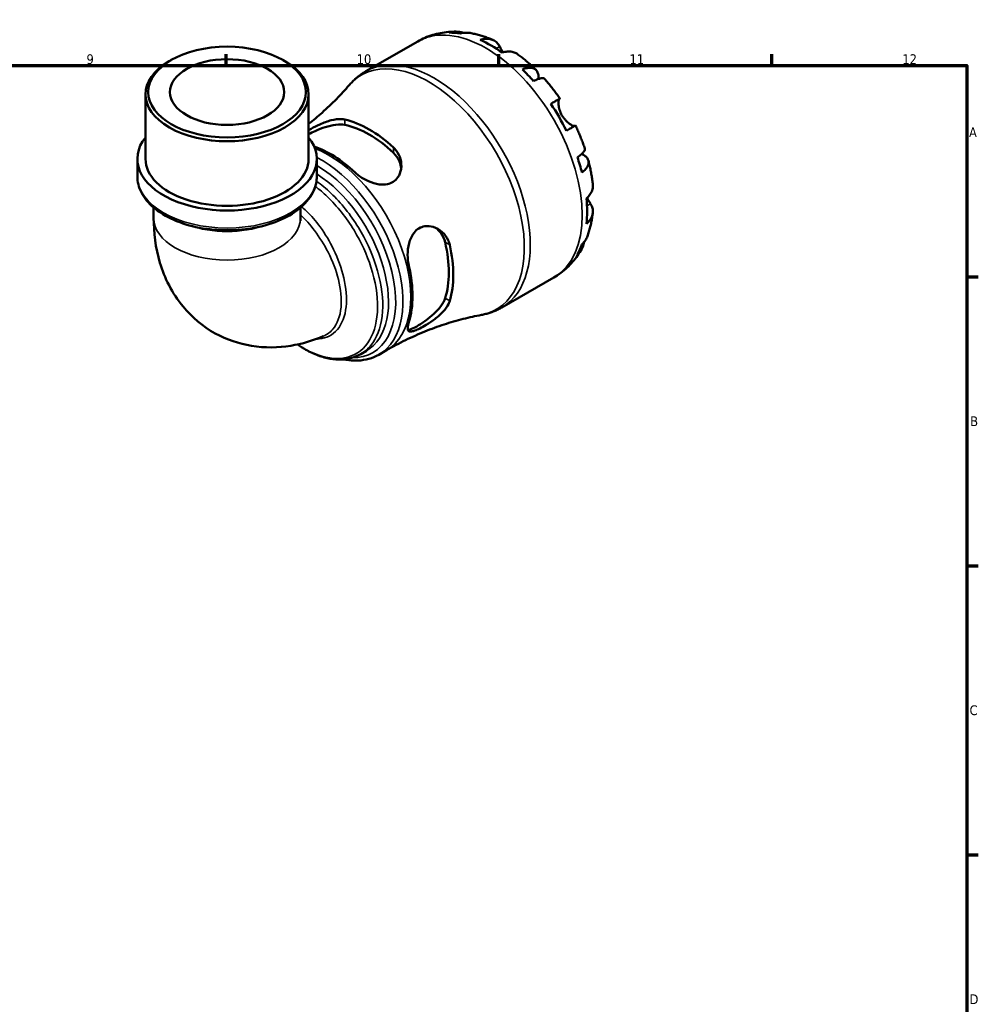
# Model space of a CAD drawing. Header units: millimetres. Extents: x 0 to 902, y 0 to 823.
# Tile 6 of 6: x 578 to 824, y 333 to 586. Entities that reach past the tile are written whole.
import ezdxf

# ---------------------------------------------------------------- set-up
doc = ezdxf.new("R2010")
doc.units = ezdxf.units.MM
for name, color, linetype, lineweight in [('Border (ISO)', 7, 'Continuous', 70), ('Visible (ISO)', 7, 'Continuous', 50), ('Visible Narrow (ISO)', 7, 'Continuous', 35)]:
    doc.layers.add(name, color=color, linetype=linetype, lineweight=lineweight)
doc.styles.add('Note Text (ISO)', font='tahoma.ttf')

# ---------------------------------------------------------------- blocks, each defined once
blk = doc.blocks.new('Borders Default Border')
at = {"layer": 'Border (ISO)'}
for p, q in [((630.75, 574), (630.75, 576.9)), ((700.83, 574), (700.83, 576.9)), ((770.92, 574), (770.92, 576.9)), ((821, 519.75), (823.9, 519.75)), ((821, 445.5), (823.9, 445.5)), ((821, 371.25), (823.9, 371.25))]:
    blk.add_line(p, q, dxfattribs=at)
at = {"layer": 'Border (ISO)', "flags": 128}
blk.add_lwpolyline([(20, 20), (20, 574), (821, 574), (821, 20), (20, 20)], dxfattribs=at)
at = {"layer": 'Border (ISO)', "color": 232, "true_color": 0xca0064, "char_height": 2.5, "attachment_point": 7, "style": 'Note Text (ISO)'}
for s, insert in [('9', (594.88, 574.35)), ('10', (664.29, 574.35)), ('11', (734.37, 574.4)), ('12', (804.46, 574.4)), ('A', (821.59, 555.62)), ('B', (821.89, 481.37)), ('C', (821.73, 407.08)), ('D', (821.73, 332.88))]:
    blk.add_mtext(s, dxfattribs=dict(at, insert=insert))

msp = doc.modelspace()

# ---------------------------------------------------------------- linework, layer by layer
at = {"layer": 'Visible (ISO)'}
for p, q in [((666.668, 572.539), (679.993, 580.212)), ((616.614, 575.414), (616.117, 575.126)), ((645.369, 575.414), (645.866, 575.126)), ((610.037, 550.03), (610.037, 566.626)), ((651.947, 550.03), (651.947, 566.626)), ((607.941, 545.54), (607.941, 550.03)), ((654.042, 545.54), (654.042, 550.03)), ((612.132, 537.505), (612.132, 534.877)), ((649.851, 537.505), (649.851, 534.877)), ((701.6, 511.878), (714.926, 519.551)), ((669.968, 499.72), (671.99, 500.884)), ((665.313, 499.866), (666.781, 500.712))]:
    msp.add_line(p, q, dxfattribs=at)
for centre, major_axis, ratio, start_param, end_param in [((698.874, 550.696), (-17.365, 30.155), 0.5780931, 5.8300396, 5.9548003), ((698.874, 550.696), (-17.365, 30.155), 0.5780931, 5.3845169, 5.6149248), ((630.992, 566.626), (-20.955, 0), 0.5758617, 5.5016397, 10.2063236), ((698.874, 550.696), (-17.365, 30.155), 0.5780931, 5.0446414, 5.1694021), ((698.874, 550.696), (-17.365, 30.155), 0.5780931, 4.5991188, 4.8295266), ((667.496, 532.627), (15.245, -26.474), 0.5780931, 2.0659342, 2.6503222), ((667.496, 532.627), (14.447, -25.088), 0.5780931, 2.0492686, 2.6669878), ((630.992, 550.03), (-23.05, 0), 0.5758617, 5.8534856, 9.8544776), ((657.596, 526.926), (-14.847, 25.782), 0.5780931, 5.1994456, 5.7014009), ((630.992, 550.03), (-20.955, 0), 0.5758617, 0, 3.1415927), ((698.874, 550.696), (-17.365, 30.155), 0.5780931, 4.2592433, 4.3840039), ((698.874, 550.696), (-17.365, 30.155), 0.5780931, 3.8137206, 4.0441285), ((667.496, 532.627), (14.447, -25.088), 0.5780931, 0.4784723, 1.0961914), ((667.496, 532.627), (15.245, -26.474), 0.5780931, 0.4951378, 1.0795259), ((698.874, 550.696), (17.365, -30.155), 0.5780931, 0.3322525, 0.4570131), ((657.596, 526.926), (-14.847, 25.782), 0.5780931, 3.6286493, 4.2291998)]:
    msp.add_ellipse(centre, major_axis=major_axis, ratio=ratio, start_param=start_param, end_param=end_param, dxfattribs=at)
for major_axis in [(20.255, 0), (14.668, 0)]:
    msp.add_ellipse((630.992, 567.198), major_axis=major_axis, ratio=0.5758617, dxfattribs=at)
for points, knots in [([(679.993, 580.212), (680.599, 580.561), (681.224, 580.874), (682.502, 581.428), (683.156, 581.668), (684.478, 582.072), (685.146, 582.237), (686.489, 582.493), (687.162, 582.584), (688.505, 582.699), (689.175, 582.722), (689.839, 582.713)], [5.49972085, 5.49972085, 5.49972085, 5.49972085, 5.56571751, 5.56571751, 5.63171416, 5.63171416, 5.69771082, 5.69771082, 5.76370747, 5.76370747, 5.82970413, 5.82970413, 5.82970413, 5.82970413]), ([(688.059, 582.478), (688.559, 582.619), (689.073, 582.694), (690.036, 582.727), (690.572, 582.684), (691.323, 582.524), (691.543, 582.464), (691.757, 582.395)], [0.18971835, 0.18971835, 0.18971835, 0.18971835, 0.3698032, 0.3698032, 0.55498435, 0.55498435, 0.63215004, 0.63215004, 0.63215004, 0.63215004]), ([(693.406, 582.375), (693.027, 582.441), (692.642, 582.462), (691.848, 582.425), (691.37, 582.347), (690.893, 582.203)], [5.42317109, 5.42317109, 5.42317109, 5.42317109, 5.5737621, 5.5737621, 5.75384696, 5.75384696, 5.75384696, 5.75384696]), ([(693.406, 582.375), (693.814, 582.304), (694.218, 582.222), (695.019, 582.038), (695.416, 581.936), (696.204, 581.714), (696.594, 581.594), (697.367, 581.337), (697.751, 581.2), (698.51, 580.909), (698.887, 580.755), (699.259, 580.594)], [5.94991793, 5.94991793, 5.94991793, 5.94991793, 5.99193941, 5.99193941, 6.03396089, 6.03396089, 6.07598237, 6.07598237, 6.11800385, 6.11800385, 6.16002533, 6.16002533, 6.16002533, 6.16002533]), ([(696.045, 580.585), (696.497, 580.738), (696.939, 580.831), (697.733, 580.906), (698.156, 580.893), (698.947, 580.734), (699.314, 580.59), (699.932, 580.229), (700.24, 579.977), (700.703, 579.438), (700.878, 579.175), (701.024, 578.9)], [0.18972425, 0.18972425, 0.18972425, 0.18972425, 0.36926522, 0.36926522, 0.55452014, 0.55452014, 0.73977506, 0.73977506, 0.92607912, 0.92607912, 1.06568045, 1.06568045, 1.06568045, 1.06568045]), ([(701.024, 578.9), (701.089, 578.776), (701.162, 578.641), (701.313, 578.362), (701.392, 578.22), (701.58, 577.886), (701.692, 577.692), (701.833, 577.455), (701.854, 577.419), (701.876, 577.384)], [-0.64798358, -0.64798358, -0.64798358, -0.64798358, -0.58129223, -0.58129223, -0.51957432, -0.51957432, -0.44316993, -0.44316993, -0.4297859, -0.4297859, -0.4297859, -0.4297859]), ([(705.551, 576.975), (705.461, 577.04), (705.37, 577.099), (704.971, 577.333), (704.604, 577.477), (703.813, 577.635), (703.39, 577.649), (702.596, 577.573), (702.154, 577.48), (701.702, 577.328)], [5.1737673, 5.1737673, 5.1737673, 5.1737673, 5.22854914, 5.22854914, 5.41380406, 5.41380406, 5.59905898, 5.59905898, 5.77859995, 5.77859995, 5.77859995, 5.77859995]), ([(705.551, 576.975), (705.888, 576.731), (706.222, 576.481), (706.883, 575.97), (707.211, 575.708), (707.858, 575.174), (708.179, 574.902), (708.813, 574.346), (709.127, 574.063), (709.747, 573.487), (710.054, 573.193), (710.357, 572.895)], [0.12660616, 0.12660616, 0.12660616, 0.12660616, 0.16914562, 0.16914562, 0.21168508, 0.21168508, 0.25422453, 0.25422453, 0.29676399, 0.29676399, 0.33930345, 0.33930345, 0.33930345, 0.33930345]), ([(662.35, 568.953), (662.594, 569.236), (662.847, 569.512), (663.372, 570.047), (663.644, 570.306), (664.205, 570.806), (664.495, 571.047), (665.089, 571.509), (665.395, 571.73), (666.021, 572.151), (666.341, 572.35), (666.668, 572.539)], [5.29974363, 5.29974363, 5.29974363, 5.29974363, 5.33973907, 5.33973907, 5.37973452, 5.37973452, 5.41972996, 5.41972996, 5.45972541, 5.45972541, 5.49972085, 5.49972085, 5.49972085, 5.49972085]), ([(706.855, 573.011), (707.285, 573.182), (707.693, 573.301), (708.405, 573.437), (708.773, 573.464), (709.432, 573.403), (709.722, 573.315), (710.185, 573.067), (710.399, 572.884), (710.73, 572.415), (710.846, 572.128), (710.978, 571.531), (711.006, 571.165), (710.977, 570.691), (710.971, 570.621), (710.964, 570.55)], [0.1897184, 0.1897184, 0.1897184, 0.1897184, 0.3698032, 0.3698032, 0.5549844, 0.5549844, 0.7401655, 0.7401655, 0.9258164, 0.9258164, 1.1114673, 1.1114673, 1.2978252, 1.2978252, 1.3296564, 1.3296564, 1.3296564, 1.3296564]), ([(712.562, 570.57), (712.495, 570.644), (712.401, 570.696), (712.139, 570.765), (711.928, 570.77), (711.406, 570.687), (711.095, 570.6), (710.467, 570.374), (710.095, 570.217), (709.689, 570.022)], [5.06842871, 5.06842871, 5.06842871, 5.06842871, 5.20339981, 5.20339981, 5.38858096, 5.38858096, 5.5737621, 5.5737621, 5.75384696, 5.75384696, 5.75384696, 5.75384696]), ([(712.562, 570.57), (712.843, 570.253), (713.12, 569.932), (713.667, 569.282), (713.937, 568.953), (714.469, 568.287), (714.731, 567.95), (715.247, 567.269), (715.501, 566.925), (716.001, 566.229), (716.247, 565.878), (716.489, 565.524)], [0.44562107, 0.44562107, 0.44562107, 0.44562107, 0.48754131, 0.48754131, 0.52946156, 0.52946156, 0.5713818, 0.5713818, 0.61330205, 0.61330205, 0.65522229, 0.65522229, 0.65522229, 0.65522229]), ([(662.35, 568.953), (661.332, 567.771), (660.243, 566.584), (657.927, 564.224), (656.699, 563.052), (654.299, 560.912), (653.144, 559.94), (651.947, 558.991)], [5.29974363, 5.29974363, 5.29974363, 5.29974363, 5.33973907, 5.33973907, 5.37973452, 5.37973452, 5.41405439, 5.41405439, 5.41405439, 5.41405439]), ([(714.157, 564.19), (714.544, 564.412), (714.886, 564.609), (715.447, 564.931), (715.713, 565.083), (716.128, 565.321), (716.278, 565.406), (716.457, 565.507), (716.503, 565.532), (716.473, 565.513), (716.426, 565.485), (716.352, 565.442)], [0.18972425, 0.18972425, 0.18972425, 0.18972425, 0.36926522, 0.36926522, 0.55452014, 0.55452014, 0.73977506, 0.73977506, 0.92607912, 0.92607912, 1.06568045, 1.06568045, 1.06568045, 1.06568045]), ([(716.352, 565.442), (716.331, 565.429), (716.311, 565.411), (716.253, 565.335), (716.219, 565.259), (716.161, 565.047), (716.138, 564.91), (716.109, 564.515), (716.112, 564.235), (716.185, 563.524), (716.269, 563.084), (716.558, 562.15), (716.766, 561.666), (717.031, 561.208)], [-0.64434498, -0.64434498, -0.64434498, -0.64434498, -0.60308586, -0.60308586, -0.52007987, -0.52007987, -0.43273909, -0.43273909, -0.31000661, -0.31000661, -0.15868997, -0.15868997, 0, 0, 0, 0]), ([(651.947, 557.389), (652.155, 557.516), (652.372, 557.643), (653.297, 558.169), (654.054, 558.557), (655.805, 559.338), (656.808, 559.703), (658.669, 560.165), (659.535, 560.278), (660.654, 560.235), (660.976, 560.195), (661.273, 560.127)], [-1.2287552, -1.2287552, -1.2287552, -1.2287552, -1.1470909, -1.1470909, -0.8924186, -0.8924186, -0.5700865, -0.5700865, -0.2686379, -0.2686379, -0.135989, -0.135989, -0.135989, -0.135989]), ([(717.031, 561.208), (717.179, 560.951), (717.343, 560.705), (717.708, 560.226), (717.909, 559.997), (718.399, 559.503), (718.689, 559.261), (719.222, 558.882), (719.463, 558.742), (719.813, 558.579), (719.939, 558.534), (720.145, 558.484), (720.226, 558.479), (720.294, 558.491), (720.301, 558.493), (720.309, 558.495)], [0, 0, 0, 0, 0.08884908, 0.08884908, 0.18379648, 0.18379648, 0.31419699, 0.31419699, 0.43784665, 0.43784665, 0.52411276, 0.52411276, 0.60765264, 0.60765264, 0.61860221, 0.61860221, 0.61860221, 0.61860221]), ([(651.947, 556.36), (652.454, 556.632), (653.026, 556.915), (654.468, 557.563), (655.368, 557.914), (657.097, 558.466), (658.049, 558.696), (659.813, 558.91), (660.625, 558.892), (661.273, 558.758)], [2.2527357, 2.2527357, 2.2527357, 2.2527357, 2.4427981, 2.4427981, 2.7088386, 2.7088386, 2.997392, 2.997392, 3.2859454, 3.2859454, 3.2859454, 3.2859454]), ([(720.489, 558.596), (720.488, 558.596), (720.444, 558.572), (720.278, 558.478), (720.128, 558.393), (719.713, 558.155), (719.447, 558.003), (718.886, 557.681), (718.544, 557.484), (718.157, 557.262)], [5.06966352, 5.06966352, 5.06966352, 5.06966352, 5.22854914, 5.22854914, 5.41380406, 5.41380406, 5.59905898, 5.59905898, 5.77859995, 5.77859995, 5.77859995, 5.77859995]), ([(720.489, 558.596), (720.675, 558.209), (720.856, 557.82), (721.208, 557.039), (721.379, 556.647), (721.711, 555.859), (721.872, 555.464), (722.183, 554.67), (722.333, 554.272), (722.623, 553.473), (722.763, 553.072), (722.897, 552.671)], [0.9155823, 0.9155823, 0.9155823, 0.9155823, 0.95750382, 0.95750382, 0.99942535, 0.99942535, 1.04134687, 1.04134687, 1.08326839, 1.08326839, 1.12518992, 1.12518992, 1.12518992, 1.12518992]), ([(673.719, 552.961), (673.981, 552.718), (674.221, 552.456), (674.959, 551.503), (675.331, 550.741), (675.776, 549.109), (675.829, 548.234), (675.582, 546.646), (675.315, 545.925), (674.571, 544.846), (674.171, 544.451), (673.24, 543.853), (672.732, 543.649), (671.51, 543.392), (670.796, 543.383), (669.142, 543.602), (668.205, 543.893), (666.375, 544.705), (665.486, 545.237), (664.387, 546.074), (664.092, 546.322), (663.819, 546.578)], [-2.480382, -2.480382, -2.480382, -2.480382, -2.3632864, -2.3632864, -2.0797682, -2.0797682, -1.7797913, -1.7797913, -1.5082102, -1.5082102, -1.3050069, -1.3050069, -1.1133462, -1.1133462, -0.8807716, -0.8807716, -0.5859506, -0.5859506, -0.278928, -0.278928, -0.1569413, -0.1569413, -0.1569413, -0.1569413]), ([(673.719, 551.591), (674.366, 550.979), (674.911, 550.216), (675.511, 548.827), (675.666, 548.231), (675.732, 547.653)], [-1.10918766, -1.10918766, -1.10918766, -1.10918766, -0.82063425, -0.82063425, -0.61981443, -0.61981443, -0.61981443, -0.61981443]), ([(720.975, 550.473), (721.349, 550.725), (721.671, 550.968), (722.182, 551.396), (722.414, 551.62), (722.749, 552.027), (722.852, 552.211), (722.925, 552.47), (722.927, 552.576), (722.896, 552.67)], [0.18971835, 0.18971835, 0.18971835, 0.18971835, 0.3698032, 0.3698032, 0.55498435, 0.55498435, 0.7401655, 0.7401655, 0.87574142, 0.87574142, 0.87574142, 0.87574142]), ([(722.058, 551.295), (722.134, 551.261), (722.208, 551.227), (722.641, 551.012), (722.943, 550.806), (723.393, 550.396), (723.582, 550.154), (723.822, 549.636), (723.872, 549.361), (723.853, 548.839), (723.783, 548.546), (723.505, 547.948), (723.296, 547.644), (722.821, 547.098), (722.513, 546.806), (722.149, 546.52)], [4.608911, 4.608911, 4.608911, 4.608911, 4.6457401, 4.6457401, 4.832098, 4.832098, 5.0177489, 5.0177489, 5.2033998, 5.2033998, 5.388581, 5.388581, 5.5737621, 5.5737621, 5.753847, 5.753847, 5.753847, 5.753847]), ([(723.808, 549.598), (723.915, 549.187), (724.016, 548.774), (724.206, 547.948), (724.294, 547.535), (724.459, 546.708), (724.535, 546.294), (724.674, 545.466), (724.737, 545.052), (724.85, 544.223), (724.9, 543.809), (724.942, 543.395)], [1.23147318, 1.23147318, 1.23147318, 1.23147318, 1.27400757, 1.27400757, 1.31654195, 1.31654195, 1.35907633, 1.35907633, 1.40161072, 1.40161072, 1.4441451, 1.4441451, 1.4441451, 1.4441451]), ([(607.941, 545.54), (607.941, 544.119), (608.301, 542.703), (609.693, 539.979), (610.761, 538.681), (613.542, 536.295), (615.297, 535.226), (619.279, 533.473), (621.512, 532.793), (626.208, 531.89), (628.67, 531.664), (633.583, 531.681), (636.034, 531.923), (640.697, 532.855), (642.906, 533.545), (646.872, 535.327), (648.626, 536.42), (651.464, 538.926), (652.558, 540.339), (653.765, 543.046), (654.042, 544.292), (654.042, 545.54)], [2.3561945, 2.3561945, 2.3561945, 2.3561945, 2.6423518, 2.6423518, 2.947296, 2.947296, 3.2742577, 3.2742577, 3.6045438, 3.6045438, 3.9331307, 3.9331307, 4.2609491, 4.2609491, 4.5895894, 4.5895894, 4.9199076, 4.9199076, 5.2463911, 5.2463911, 5.4977871, 5.4977871, 5.4977871, 5.4977871]), ([(723.317, 539.891), (723.676, 540.204), (723.977, 540.539), (724.441, 541.186), (724.642, 541.558), (724.902, 542.319), (724.962, 542.708), (724.96, 543.171), (724.954, 543.282), (724.942, 543.395)], [0.18972425, 0.18972425, 0.18972425, 0.18972425, 0.36926522, 0.36926522, 0.55452014, 0.55452014, 0.73977506, 0.73977506, 0.79600182, 0.79600182, 0.79600182, 0.79600182]), ([(723.453, 540.013), (723.525, 539.881), (723.597, 539.753), (723.785, 539.426), (723.897, 539.235), (724.114, 538.876), (724.217, 538.709), (724.327, 538.533), (724.343, 538.508), (724.358, 538.484)], [-2.35354239, -2.35354239, -2.35354239, -2.35354239, -2.30519389, -2.30519389, -2.22617552, -2.22617552, -2.14450488, -2.14450488, -2.1308178, -2.1308178, -2.1308178, -2.1308178]), ([(724.358, 538.484), (724.523, 538.222), (724.662, 537.94), (724.896, 537.271), (724.959, 536.881), (724.962, 536.167), (724.902, 535.779), (724.642, 535.018), (724.441, 534.646), (723.977, 533.998), (723.676, 533.664), (723.317, 533.35)], [4.90264375, 4.90264375, 4.90264375, 4.90264375, 5.04224508, 5.04224508, 5.22854914, 5.22854914, 5.41380406, 5.41380406, 5.59905898, 5.59905898, 5.77859995, 5.77859995, 5.77859995, 5.77859995]), ([(612.132, 534.877), (612.132, 531.086), (612.589, 527.22), (614.912, 519.47), (616.811, 515.555), (621.922, 509.37), (624.758, 506.965), (630.891, 503.583), (634.1, 502.513), (640.741, 501.436), (644.152, 501.518), (650.313, 502.512), (653.106, 503.366), (655.718, 504.462)], [3.1415927, 3.1415927, 3.1415927, 3.1415927, 3.4288709, 3.4288709, 3.7161492, 3.7161492, 3.9395901, 3.9395901, 4.1442975, 4.1442975, 4.3681931, 4.3681931, 4.577984, 4.577984, 4.577984, 4.577984]), ([(649.851, 534.877), (649.851, 534.471), (649.884, 534.209), (649.902, 534.099), (649.905, 534.088), (649.905, 534.088)], [3.14159265, 3.14159265, 3.14159265, 3.14159265, 3.31630659, 3.31630659, 3.36003511, 3.36003511, 3.36003511, 3.36003511]), ([(724.939, 536.133), (724.893, 535.729), (724.838, 535.326), (724.712, 534.523), (724.64, 534.122), (724.478, 533.324), (724.387, 532.926), (724.187, 532.133), (724.078, 531.738), (723.838, 530.952), (723.708, 530.561), (723.568, 530.172)], [1.69401657, 1.69401657, 1.69401657, 1.69401657, 1.73603485, 1.73603485, 1.77805313, 1.77805313, 1.82007142, 1.82007142, 1.8620897, 1.8620897, 1.90410798, 1.90410798, 1.90410798, 1.90410798]), ([(677.693, 522.548), (677.629, 522.821), (677.575, 523.102), (677.401, 524.241), (677.356, 525.139), (677.457, 527.076), (677.634, 528.112), (678.22, 529.801), (678.571, 530.485), (679.387, 531.514), (679.805, 531.89), (680.753, 532.459), (681.269, 532.642), (682.503, 532.831), (683.218, 532.768), (684.769, 532.312), (685.587, 531.839), (686.916, 530.616), (687.446, 529.885), (687.967, 528.687), (688.093, 528.305), (688.182, 527.909)], [-2.4578268, -2.4578268, -2.4578268, -2.4578268, -2.3666352, -2.3666352, -2.0973585, -2.0973585, -1.7850668, -1.7850668, -1.5391239, -1.5391239, -1.3442775, -1.3442775, -1.1470909, -1.1470909, -0.8924186, -0.8924186, -0.5700865, -0.5700865, -0.2686379, -0.2686379, -0.135989, -0.135989, -0.135989, -0.135989]), ([(684.578, 532.319), (685.051, 531.97), (685.495, 531.534), (686.402, 530.313), (686.791, 529.459), (686.998, 528.591)], [2.79488323, 2.79488323, 2.79488323, 2.79488323, 2.99739196, 2.99739196, 3.28594537, 3.28594537, 3.28594537, 3.28594537]), ([(722.765, 528.736), (722.716, 528.504), (722.655, 528.272), (722.414, 527.532), (722.182, 527.047), (721.671, 526.232), (721.349, 525.826), (720.975, 525.464)], [5.30736576, 5.30736576, 5.30736576, 5.30736576, 5.38858096, 5.38858096, 5.5737621, 5.5737621, 5.75384696, 5.75384696, 5.75384696, 5.75384696]), ([(722.149, 528.065), (722.513, 528.405), (722.821, 528.778), (723.256, 529.452), (723.433, 529.803), (723.567, 530.172)], [0.18971835, 0.18971835, 0.18971835, 0.18971835, 0.3698032, 0.3698032, 0.52363054, 0.52363054, 0.52363054, 0.52363054]), ([(722.089, 526.914), (721.762, 526.327), (721.405, 525.752), (720.629, 524.631), (720.209, 524.087), (719.308, 523.039), (718.826, 522.536), (717.803, 521.582), (717.263, 521.131), (716.13, 520.292), (715.538, 519.904), (714.926, 519.551)], [2.02423579, 2.02423579, 2.02423579, 2.02423579, 2.09101427, 2.09101427, 2.15779275, 2.15779275, 2.22457124, 2.22457124, 2.29134972, 2.29134972, 2.3581282, 2.3581282, 2.3581282, 2.3581282]), ([(688.182, 513.52), (688.103, 513.261), (687.996, 512.998), (687.539, 512.084), (687.065, 511.43), (685.872, 510.127), (685.14, 509.479), (683.64, 508.331), (682.881, 507.822), (681.573, 507.031), (681.03, 506.73), (680.046, 506.237), (679.615, 506.046), (678.78, 505.742), (678.414, 505.661), (677.777, 505.671), (677.559, 505.817), (677.348, 506.393), (677.364, 506.835), (677.54, 507.642), (677.608, 507.892), (677.693, 508.159)], [-2.480382, -2.480382, -2.480382, -2.480382, -2.3632864, -2.3632864, -2.0797682, -2.0797682, -1.7797913, -1.7797913, -1.5082102, -1.5082102, -1.3050069, -1.3050069, -1.1133462, -1.1133462, -0.8807716, -0.8807716, -0.5859506, -0.5859506, -0.278928, -0.278928, -0.1569413, -0.1569413, -0.1569413, -0.1569413]), ([(686.998, 514.202), (686.791, 513.572), (686.402, 512.857), (685.336, 511.434), (684.661, 510.723), (683.319, 509.501), (682.566, 508.897), (681.068, 507.819), (680.326, 507.342), (679.699, 506.981), (679.072, 506.62), (678.499, 506.339), (677.827, 506.116), (677.633, 506.075), (677.47, 506.067)], [-1.1091877, -1.1091877, -1.1091877, -1.1091877, -0.8206342, -0.8206342, -0.5320808, -0.5320808, -0.2660404, -0.2660404, 0, 0, 0, 0.2660404, 0.2660404, 0.4021051, 0.4021051, 0.4021051, 0.4021051]), ([(701.6, 511.878), (701.274, 511.689), (700.94, 511.512), (700.262, 511.182), (699.918, 511.029), (699.22, 510.746), (698.866, 510.617), (698.152, 510.383), (697.791, 510.278), (697.065, 510.092), (696.699, 510.011), (696.332, 509.942)], [2.3581282, 2.3581282, 2.3581282, 2.3581282, 2.39812364, 2.39812364, 2.43811909, 2.43811909, 2.47811453, 2.47811453, 2.51810998, 2.51810998, 2.55810542, 2.55810542, 2.55810542, 2.55810542]), ([(671.99, 500.884), (673.58, 501.8), (675.201, 502.66), (678.477, 504.256), (680.132, 504.992), (683.445, 506.334), (685.103, 506.939), (688.391, 508.017), (690.022, 508.49), (693.225, 509.309), (694.799, 509.655), (696.332, 509.942)], [2.3581282, 2.3581282, 2.3581282, 2.3581282, 2.39812364, 2.39812364, 2.43811909, 2.43811909, 2.47811453, 2.47811453, 2.51810998, 2.51810998, 2.55810542, 2.55810542, 2.55810542, 2.55810542]), ([(665.313, 499.866), (664.582, 499.445), (663.797, 499.117), (662.139, 498.651), (661.263, 498.516), (659.427, 498.442), (658.465, 498.51), (656.475, 498.853), (655.445, 499.135), (653.356, 499.909), (652.296, 500.404), (650.512, 501.405), (649.786, 501.86), (649.067, 502.357)], [3.92893344, 3.92893344, 3.92893344, 3.92893344, 4.07445976, 4.07445976, 4.22255087, 4.22255087, 4.37657218, 4.37657218, 4.53637311, 4.53637311, 4.69955187, 4.69955187, 4.81232727, 4.81232727, 4.81232727, 4.81232727]), ([(669.968, 499.72), (668.375, 498.802), (666.549, 498.299), (663.449, 498.171), (662.241, 498.275), (661.013, 498.523)], [2.3581282, 2.3581282, 2.3581282, 2.3581282, 2.65134297, 2.65134297, 2.82879909, 2.82879909, 2.82879909, 2.82879909])]:
    msp.add_open_spline(points, degree=3, knots=knots, dxfattribs=at)
at = {"layer": 'Visible Narrow (ISO)'}
for p, q in [((701.024, 578.9), (700.129, 578.385)), ((716.352, 565.442), (714.163, 564.181)), ((661.273, 558.758), (661.273, 560.127)), ((673.719, 552.961), (673.719, 551.591)), ((724.358, 538.484), (723.449, 537.96)), ((686.998, 528.591), (688.182, 527.909)), ((688.182, 513.52), (686.998, 514.202))]:
    msp.add_line(p, q, dxfattribs=at)
for centre, major_axis, ratio, start_param, end_param in [((697.46, 549.882), (-17.466, 30.33), 0.5780931, 3.1415927, 6.2831853), ((684.134, 542.208), (17.466, -30.33), 0.5780931, 0, 3.1415927), ((682.798, 541.439), (-17.336, 30.105), 0.5780931, 2.9416154, 6.4831625), ((657.144, 526.665), (14.846, -25.781), 0.5780931, 0, 2.5286358), ((655.122, 525.501), (14.846, -25.781), 0.5780931, 0, 2.4099351), ((654.139, 524.935), (14.235, -24.719), 0.5780931, 5.9526346, 8.6461391), ((630.992, 545.54), (23.05, 0), 0.5758617, 3.1415927, 6.2831853), ((653.157, 524.37), (13.624, -23.658), 0.5780931, 0, 2.3122745), ((630.992, 534.877), (18.86, 0), 0.5758617, 3.1415927, 6.2831853), ((630.992, 542.24), (18.859, 0), 0.5758617, 4.1610496, 5.2637283)]:
    msp.add_ellipse(centre, major_axis=major_axis, ratio=ratio, start_param=start_param, end_param=end_param, dxfattribs=at)
for points, knots in [([(665.311, 499.868), (666.788, 500.722), (668.028, 501.987), (670.235, 505.833), (670.932, 508.72), (671.033, 515.288), (670.431, 518.967), (668.167, 525.975), (666.634, 529.293), (662.727, 535.688), (660.301, 538.725), (656.476, 542.376), (655.223, 543.418), (653.956, 544.324)], [-3.9289334, -3.9289334, -3.9289334, -3.9289334, -3.6045073, -3.6045073, -3.1600048, -3.1600048, -2.7130979, -2.7130979, -2.3158979, -2.3158979, -1.8891482, -1.8891482, -1.6908886, -1.6908886, -1.6908886, -1.6908886]), ([(653.653, 542.969), (654.697, 542.183), (655.729, 541.303), (659.279, 537.898), (661.641, 534.923), (665.438, 528.669), (666.927, 525.429), (669.121, 518.59), (669.703, 515.002), (669.595, 508.601), (668.913, 505.788), (666.343, 501.323), (664.385, 499.759), (659.734, 498.472), (657.085, 498.663), (652.603, 500.269), (650.847, 501.188), (649.113, 502.37)], [1.7212063, 1.7212063, 1.7212063, 1.7212063, 1.8891482, 1.8891482, 2.3158979, 2.3158979, 2.7130979, 2.7130979, 3.1600048, 3.1600048, 3.6045073, 3.6045073, 4.0766439, 4.0766439, 4.5262538, 4.5262538, 4.8040185, 4.8040185, 4.8040185, 4.8040185]), ([(653.857, 503.736), (654.128, 503.733), (654.394, 503.743), (656.533, 503.932), (658.151, 504.768), (660.555, 507.617), (661.322, 509.652), (661.806, 514.294), (661.593, 516.847), (660.41, 521.895), (659.511, 524.373), (657.378, 528.785), (656.216, 530.748), (653.819, 534.068), (652.62, 535.474), (650.939, 537.04), (650.525, 537.396), (650.105, 537.726)], [0.4452212, 0.4452212, 0.4452212, 0.4452212, 0.5095305, 0.5095305, 0.9713741, 0.9713741, 1.4426288, 1.4426288, 1.881697, 1.881697, 2.2824495, 2.2824495, 2.6235183, 2.6235183, 2.914176, 2.914176, 3.0069616, 3.0069616, 3.0069616, 3.0069616]), ([(649.851, 535.642), (651.117, 534.483), (652.328, 533.112), (654.755, 529.89), (655.937, 527.995), (658.104, 523.747), (659.016, 521.367), (660.232, 516.52), (660.465, 514.07), (660.043, 509.613), (659.319, 507.659), (657.482, 505.47), (656.656, 504.858), (655.717, 504.464)], [-2.9137007, -2.9137007, -2.9137007, -2.9137007, -2.6235183, -2.6235183, -2.2824495, -2.2824495, -1.881697, -1.881697, -1.4426288, -1.4426288, -0.9713741, -0.9713741, -0.6958319, -0.6958319, -0.6958319, -0.6958319])]:
    msp.add_open_spline(points, degree=3, knots=knots, dxfattribs=at)

# ---------------------------------------------------------------- block references
msp.add_blockref('Borders Default Border', (0, 0))

doc.saveas('drawing.dxf')
